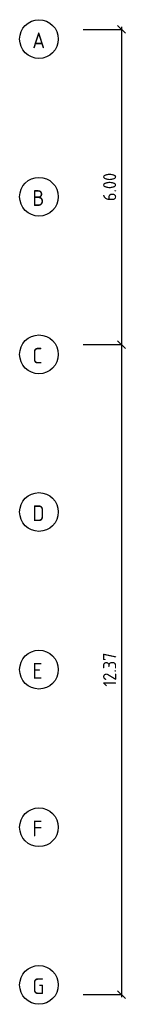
# Model space of a CAD drawing. Extents: x -112620 to -90450, y -13144 to 9644.
# Tile 8 of 34: x -100370 to -100169, y -7785 to -5911. Entities that reach past the tile are written whole.
import ezdxf

# ---------------------------------------------------------------- set-up
doc = ezdxf.new("R2010")
doc.units = 0
doc.header["$LTSCALE"] = 0.5
doc.header["$MEASUREMENT"] = 0
doc.layers.get('0').update_dxf_attribs({"linetype": 'CONTINUOUS'})
doc.layers.get('DEFPOINTS').update_dxf_attribs({"linetype": 'CONTINUOUS'})
doc.layers.add('BEMAS', color=30, linetype='CONTINUOUS')
doc.layers.add('HILFSLINIE', color=231, linetype='CONTINUOUS')
doc.styles.get("Standard").update_dxf_attribs({"font": 'isocp3.shx', "height": 25})
doc.dimstyles.new('M100', dxfattribs={"dimtxt": 35, "dimasz": 15, "dimexe": 5, "dimexo": 5, "dimgap": 10, "dimtad": 1, "dimlfac": 0.01, "dimzin": 0, "dimtxsty": 'STANDARD', "dimblk1": 'OBLIQUE', "dimblk2": 'OBLIQUE', "dimsah": 1, "dimcen": 2.5, "dimdle": 5, "dimazin": 3, "dimtfac": 1, "dimtmove": 0, "dimatfit": 3, "dimtolj": 1, "dimtzin": 0})

# ---------------------------------------------------------------- blocks, each defined once
blk = doc.blocks.new('_OBLIQUE')
at = {"color": 0, "linetype": 'BYBLOCK'}
blk.add_line((-0.5, -0.5), (0.5, 0.5), dxfattribs=at)
blk = doc.blocks.new('*D702')
at = {"color": 0, "linetype": 'BYBLOCK'}
blk.add_line((-109569.1, -5924.8), (-109569.1, -6534.8), dxfattribs=at)
at = {"layer": 'DEFPOINTS', "color": 0, "linetype": 'BYBLOCK'}
for p in [(-109569.1, -5929.8), (-109569.1, -6529.8), (-109569.1, -6529.8)]:
    blk.add_point(p, dxfattribs=at)
at = {"color": 0, "linetype": 'BYBLOCK', "xscale": 15, "yscale": 15, "zscale": 15}
for p, rotation in [((-109569.1, -5929.8), 90), ((-109569.1, -6529.8), 270)]:
    blk.add_blockref('_OBLIQUE', p, dxfattribs=dict(at, rotation=rotation))
at = {"color": 0, "linetype": 'BYBLOCK', "insert": (-109591.6, -6229.8), "char_height": 25, "attachment_point": 5, "rotation": 90}
blk.add_mtext('\\A1;6.00', dxfattribs=at)
blk = doc.blocks.new('*D703')
at = {"color": 0, "linetype": 'BYBLOCK'}
blk.add_line((-109569.1, -6524.8), (-109569.1, -7771.8), dxfattribs=at)
at = {"layer": 'DEFPOINTS', "color": 0, "linetype": 'BYBLOCK'}
for p in [(-109569.1, -6529.8), (-109569.1, -7766.8), (-109569.1, -7766.8)]:
    blk.add_point(p, dxfattribs=at)
at = {"color": 0, "linetype": 'BYBLOCK', "xscale": 15, "yscale": 15, "zscale": 15}
for p, rotation in [((-109569.1, -6529.8), 90), ((-109569.1, -7766.8), 270)]:
    blk.add_blockref('_OBLIQUE', p, dxfattribs=dict(at, rotation=rotation))
at = {"color": 0, "linetype": 'BYBLOCK', "insert": (-109591.6, -7148.3), "char_height": 25, "attachment_point": 5, "rotation": 90}
blk.add_mtext('\\A1;12.37', dxfattribs=at)

msp = doc.modelspace()

# ---------------------------------------------------------------- linework, layer by layer
at = {"layer": 'BEMAS'}
for p, q in [((-100249.02, -5929.823), (-100176.052, -5929.823)), ((-100249.02, -6529.823), (-100176.052, -6529.823)), ((-100249.02, -7766.823), (-100176.052, -7766.823))]:
    msp.add_line(p, q, dxfattribs=at)
at = {"layer": 'HILFSLINIE'}
for centre in [(-100333.303, -5948.323), (-100333.303, -6248.323), (-100333.303, -6548.323), (-100333.303, -6848.323), (-100333.303, -7148.323), (-100333.303, -7448.323), (-100333.303, -7748.323)]:
    msp.add_circle(centre, 36.869, dxfattribs=at)

# ---------------------------------------------------------------- texts
for s, p in [('A', (-100345.988, -5965.747)), ('B', (-100345.988, -6265.747)), ('C', (-100345.988, -6565.747)), ('D', (-100345.988, -6865.747)), ('E', (-100345.988, -7165.747)), ('F', (-100345.988, -7465.747)), ('G', (-100345.988, -7765.747))]:
    msp.add_text(s, height=30, dxfattribs=at).set_placement(p)

# ---------------------------------------------------------------- dimensions: what is measured, and where the dimension line sits
at = {"layer": 'BEMAS'}
for base, p1, p2, picture, middle in [((-100176.052, -6529.823), (-100176.052, -5929.823), (-100176.052, -6529.823), '*D702', (-100198.552, -6229.823)), ((-100176.052, -7766.823), (-100176.052, -6529.823), (-100176.052, -7766.823), '*D703', (-100198.555, -7148.323))]:
    dim = msp.add_linear_dim(base=base, p1=p1, p2=p2, angle=90, dimstyle='M100', dxfattribs=at)
    dim.commit()
    dim.dimension.update_dxf_attribs({"geometry": picture, "text_midpoint": middle, "insert": (9393.068, 0)})

doc.saveas('drawing.dxf')
